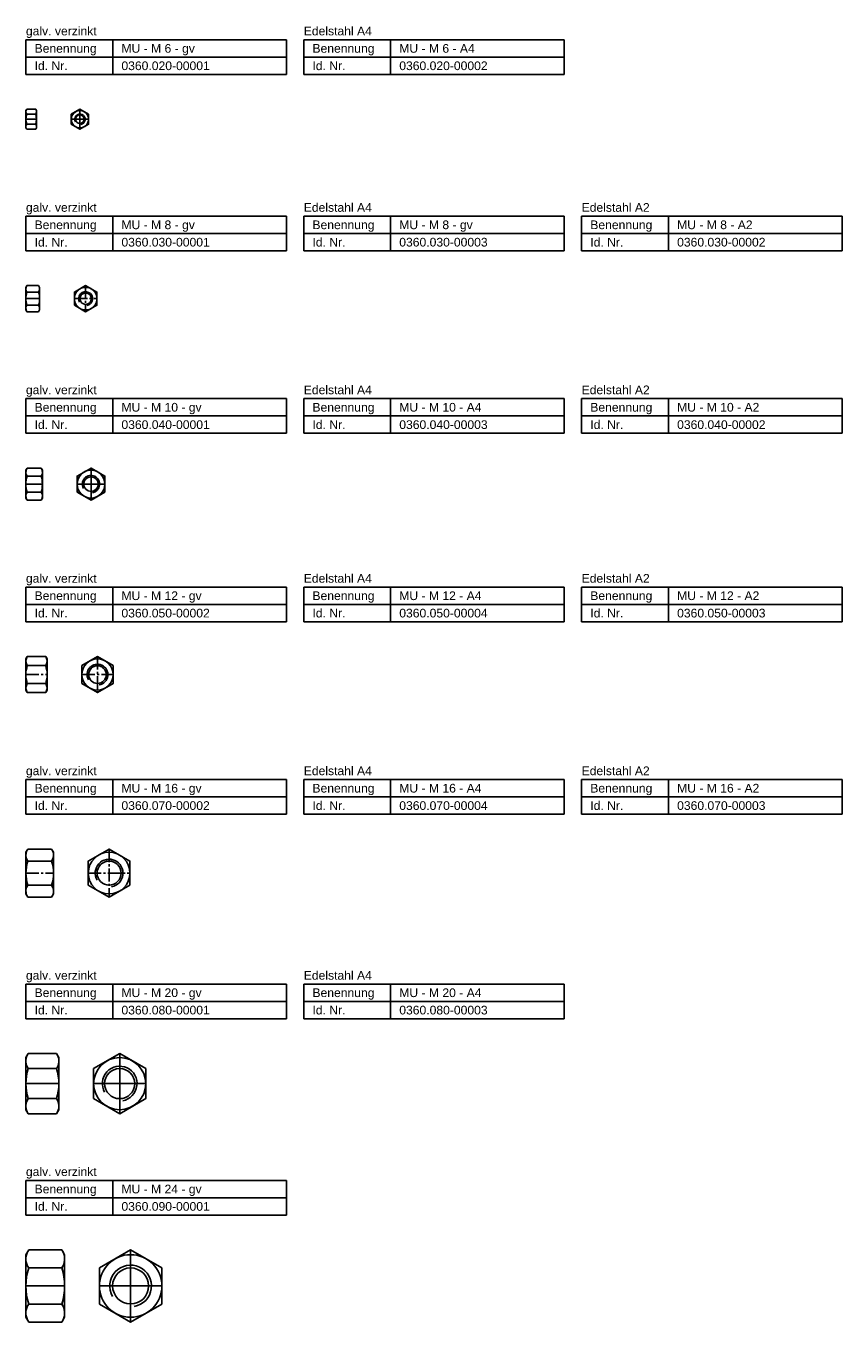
# Model space of a CAD drawing. Header units: millimetres. Extents: x -218 to 252, y 1890 to 2636.
import ezdxf

# ---------------------------------------------------------------- set-up
doc = ezdxf.new("R2010")
doc.units = ezdxf.units.MM
doc.header["$LTSCALE"] = 10
doc.header["$MEASUREMENT"] = 0
doc.linetypes.add('MITTE2', pattern=[1.125, 0.75, -0.125, 0.125, -0.125])
doc.layers.add('HALFEN', color=2, linetype='CONTINUOUS')
doc.styles.add('ARIAL50', font='ARIAL.TTF', dxfattribs={"height": 5})

msp = doc.modelspace()

# ---------------------------------------------------------------- linework, layer by layer
at = {"layer": 'HALFEN'}
for p, q in [((-217.75, 2628.01), (-67.75, 2628.01)), ((-217.75, 2608.01), (-217.75, 2628.01)), ((-167.75, 2608.01), (-167.75, 2628.01)), ((-67.75, 2608.01), (-67.75, 2628.01)), ((-57.75, 2628.01), (92.25, 2628.01)), ((-57.75, 2608.01), (-57.75, 2628.01)), ((-7.75, 2608.01), (-7.75, 2628.01)), ((92.25, 2608.01), (92.25, 2628.01)), ((-217.75, 2618.01), (-67.75, 2618.01)), ((-57.75, 2618.01), (92.25, 2618.01)), ((-217.75, 2608.01), (-67.75, 2608.01)), ((-57.75, 2608.01), (92.25, 2608.01)), ((-217.3, 2588.01), (-217.75, 2587.23)), ((-217.75, 2587.23), (-217.75, 2577.23)), ((-217.3, 2588.01), (-212.1, 2588.01)), ((-217.3, 2585.12), (-212.1, 2585.12)), ((-212.1, 2588.01), (-211.65, 2587.23)), ((-211.65, 2587.23), (-211.65, 2577.23)), ((-217.3, 2576.46), (-217.75, 2577.23)), ((-217.3, 2579.35), (-212.1, 2579.35)), ((-217.3, 2576.46), (-212.1, 2576.46)), ((-212.1, 2576.46), (-211.65, 2577.23)), ((-217.75, 2526.46), (-67.75, 2526.46)), ((-217.75, 2506.46), (-217.75, 2526.46)), ((-167.75, 2506.46), (-167.75, 2526.46)), ((-67.75, 2506.46), (-67.75, 2526.46)), ((-57.75, 2526.46), (92.25, 2526.46)), ((-57.75, 2506.46), (-57.75, 2526.46)), ((-7.75, 2506.46), (-7.75, 2526.46)), ((92.25, 2506.46), (92.25, 2526.46)), ((102.25, 2526.46), (252.25, 2526.46)), ((102.25, 2506.46), (102.25, 2526.46)), ((152.25, 2506.46), (152.25, 2526.46)), ((252.25, 2506.46), (252.25, 2526.46)), ((-217.75, 2516.46), (-67.75, 2516.46)), ((-57.75, 2516.46), (92.25, 2516.46)), ((102.25, 2516.46), (252.25, 2516.46)), ((-217.75, 2506.46), (-67.75, 2506.46)), ((-57.75, 2506.46), (92.25, 2506.46)), ((102.25, 2506.46), (252.25, 2506.46)), ((-217.17, 2486.46), (-217.75, 2485.45)), ((-217.75, 2485.45), (-217.75, 2472.45)), ((-217.17, 2486.46), (-210.43, 2486.46)), ((-210.43, 2486.46), (-209.85, 2485.45)), ((-209.85, 2485.45), (-209.85, 2472.45)), ((-217.17, 2482.71), (-210.43, 2482.71)), ((-217.17, 2471.44), (-217.75, 2472.45)), ((-217.17, 2475.2), (-210.43, 2475.2)), ((-217.17, 2471.44), (-210.43, 2471.44)), ((-210.43, 2471.44), (-209.85, 2472.45)), ((-217.75, 2421.44), (-67.75, 2421.44)), ((-217.75, 2401.44), (-217.75, 2421.44)), ((-167.75, 2401.44), (-167.75, 2421.44)), ((-67.75, 2401.44), (-67.75, 2421.44)), ((-57.75, 2421.44), (92.25, 2421.44)), ((-57.75, 2401.44), (-57.75, 2421.44)), ((-7.75, 2401.44), (-7.75, 2421.44)), ((92.25, 2401.44), (92.25, 2421.44)), ((102.25, 2421.44), (252.25, 2421.44)), ((102.25, 2401.44), (102.25, 2421.44)), ((152.25, 2401.44), (152.25, 2421.44)), ((252.25, 2401.44), (252.25, 2421.44)), ((-217.75, 2411.44), (-67.75, 2411.44)), ((-57.75, 2411.44), (92.25, 2411.44)), ((102.25, 2411.44), (252.25, 2411.44)), ((-217.75, 2401.44), (-67.75, 2401.44)), ((-57.75, 2401.44), (92.25, 2401.44)), ((102.25, 2401.44), (252.25, 2401.44)), ((-217.03, 2381.44), (-217.75, 2380.2)), ((-217.75, 2380.2), (-217.75, 2364.2)), ((-217.03, 2381.44), (-208.97, 2381.44)), ((-208.97, 2381.44), (-208.25, 2380.2)), ((-208.25, 2380.2), (-208.25, 2364.2)), ((-217.03, 2376.82), (-208.97, 2376.82)), ((-217.03, 2367.58), (-208.97, 2367.58)), ((-217.03, 2362.96), (-217.75, 2364.2)), ((-217.03, 2362.96), (-208.97, 2362.96)), ((-208.97, 2362.96), (-208.25, 2364.2)), ((-217.75, 2312.96), (-67.75, 2312.96)), ((-217.75, 2292.96), (-217.75, 2312.96)), ((-167.75, 2292.96), (-167.75, 2312.96)), ((-67.75, 2292.96), (-67.75, 2312.96)), ((-57.75, 2312.96), (92.25, 2312.96)), ((-57.75, 2292.96), (-57.75, 2312.96)), ((-7.75, 2292.96), (-7.75, 2312.96)), ((92.25, 2292.96), (92.25, 2312.96)), ((102.25, 2312.96), (252.25, 2312.96)), ((102.25, 2292.96), (102.25, 2312.96)), ((152.25, 2292.96), (152.25, 2312.96)), ((252.25, 2292.96), (252.25, 2312.96)), ((-217.75, 2302.96), (-67.75, 2302.96)), ((-57.75, 2302.96), (92.25, 2302.96)), ((102.25, 2302.96), (252.25, 2302.96)), ((-217.75, 2292.96), (-67.75, 2292.96)), ((-57.75, 2292.96), (92.25, 2292.96)), ((102.25, 2292.96), (252.25, 2292.96)), ((-216.94, 2272.96), (-217.75, 2271.57)), ((-217.75, 2271.57), (-217.75, 2253.57)), ((-216.94, 2272.96), (-206.36, 2272.96)), ((-206.36, 2272.96), (-205.55, 2271.57)), ((-205.55, 2271.57), (-205.55, 2253.57)), ((-216.94, 2267.77), (-206.36, 2267.77)), ((-216.94, 2252.17), (-217.75, 2253.57)), ((-216.94, 2257.37), (-206.36, 2257.37)), ((-206.36, 2252.17), (-205.55, 2253.57)), ((-216.94, 2252.17), (-206.36, 2252.17)), ((-217.75, 2202.17), (-67.75, 2202.17)), ((-217.75, 2182.17), (-217.75, 2202.17)), ((-167.75, 2182.17), (-167.75, 2202.17)), ((-67.75, 2182.17), (-67.75, 2202.17)), ((-57.75, 2202.17), (92.25, 2202.17)), ((-57.75, 2182.17), (-57.75, 2202.17)), ((-7.75, 2182.17), (-7.75, 2202.17)), ((92.25, 2182.17), (92.25, 2202.17)), ((102.25, 2202.17), (252.25, 2202.17)), ((102.25, 2182.17), (102.25, 2202.17)), ((152.25, 2182.17), (152.25, 2202.17)), ((252.25, 2182.17), (252.25, 2202.17)), ((-217.75, 2192.17), (-67.75, 2192.17)), ((-57.75, 2192.17), (92.25, 2192.17)), ((102.25, 2192.17), (252.25, 2192.17)), ((-217.75, 2182.17), (-67.75, 2182.17)), ((-57.75, 2182.17), (92.25, 2182.17)), ((102.25, 2182.17), (252.25, 2182.17)), ((-216.68, 2162.17), (-217.75, 2160.31)), ((-217.75, 2160.31), (-217.75, 2136.31)), ((-216.68, 2162.17), (-202.92, 2162.17)), ((-202.92, 2162.17), (-201.85, 2160.31)), ((-201.85, 2160.31), (-201.85, 2136.31)), ((-216.68, 2155.24), (-202.92, 2155.24)), ((-216.68, 2141.38), (-202.92, 2141.38)), ((-216.68, 2134.45), (-217.75, 2136.31)), ((-216.68, 2134.45), (-202.92, 2134.45)), ((-202.92, 2134.45), (-201.85, 2136.31)), ((-217.75, 2084.45), (-67.75, 2084.45)), ((-217.75, 2064.45), (-217.75, 2084.45)), ((-167.75, 2064.45), (-167.75, 2084.45)), ((-67.75, 2064.45), (-67.75, 2084.45)), ((-57.75, 2084.45), (92.25, 2084.45)), ((-57.75, 2064.45), (-57.75, 2084.45)), ((-7.75, 2064.45), (-7.75, 2084.45)), ((92.25, 2064.45), (92.25, 2084.45)), ((-217.75, 2074.45), (-67.75, 2074.45)), ((-57.75, 2074.45), (92.25, 2074.45)), ((-217.75, 2064.45), (-67.75, 2064.45)), ((-57.75, 2064.45), (92.25, 2064.45)), ((-216.41, 2044.45), (-217.75, 2042.13)), ((-216.41, 2044.45), (-200.09, 2044.45)), ((-200.09, 2044.45), (-198.75, 2042.13)), ((-217.75, 2042.13), (-217.75, 2012.13)), ((-198.75, 2042.13), (-198.75, 2012.13)), ((-216.41, 2035.79), (-200.09, 2035.79)), ((-216.41, 2018.47), (-200.09, 2018.47)), ((-216.41, 2009.8), (-217.75, 2012.13)), ((-216.41, 2009.8), (-200.09, 2009.8)), ((-200.09, 2009.8), (-198.75, 2012.13)), ((-217.75, 1971.45), (-67.75, 1971.45)), ((-217.75, 1951.45), (-217.75, 1971.45)), ((-167.75, 1951.45), (-167.75, 1971.45)), ((-67.75, 1951.45), (-67.75, 1971.45)), ((-217.75, 1961.45), (-67.75, 1961.45)), ((-217.75, 1951.45), (-67.75, 1951.45)), ((-216.14, 1931.45), (-217.75, 1928.66)), ((-217.75, 1928.66), (-217.75, 1892.66)), ((-216.14, 1931.45), (-197.06, 1931.45)), ((-197.06, 1931.45), (-195.45, 1928.66)), ((-195.45, 1928.66), (-195.45, 1892.66)), ((-216.14, 1921.06), (-197.06, 1921.06)), ((-216.14, 1900.27), (-197.06, 1900.27)), ((-216.14, 1889.87), (-217.75, 1892.66)), ((-216.14, 1889.87), (-197.06, 1889.87)), ((-197.06, 1889.87), (-195.45, 1892.66))]:
    msp.add_line(p, q, dxfattribs=at)
at = {"layer": 'HALFEN', "color": 1}
for p, q in [((-217.75, 2582.23), (-211.65, 2582.23)), ((-191.65, 2582.23), (-181.65, 2582.23)), ((-186.65, 2588.01), (-186.65, 2576.46)), ((-180.25, 2381.44), (-180.25, 2362.97)), ((-217.75, 2372.2), (-208.25, 2372.2)), ((-188.25, 2372.2), (-172.25, 2372.2)), ((-163.75, 2044.45), (-163.75, 2009.81)), ((-217.75, 2027.13), (-198.75, 2027.13)), ((-178.75, 2027.13), (-148.75, 2027.13)), ((-157.45, 1931.45), (-157.45, 1889.88)), ((-217.75, 1910.66), (-195.45, 1910.66)), ((-175.45, 1910.66), (-139.45, 1910.66))]:
    msp.add_line(p, q, dxfattribs=at)
at = {"layer": 'HALFEN', "color": 1, "linetype": 'MITTE2'}
for p, q in [((-183.35, 2486.46), (-183.35, 2471.45)), ((-217.75, 2478.95), (-209.85, 2478.95)), ((-189.85, 2478.95), (-176.85, 2478.95)), ((-176.55, 2272.96), (-176.55, 2252.18)), ((-217.75, 2262.57), (-205.55, 2262.57)), ((-185.55, 2262.57), (-167.55, 2262.57)), ((-169.85, 2162.17), (-169.85, 2134.46)), ((-217.75, 2148.31), (-201.85, 2148.31)), ((-181.85, 2148.31), (-157.85, 2148.31))]:
    msp.add_line(p, q, dxfattribs=at)
at = {"layer": 'HALFEN'}
for points in [[(-191.65, 2579.35), (-186.65, 2576.46), (-181.65, 2579.35), (-181.65, 2585.12), (-186.65, 2588.01), (-191.65, 2585.12)], [(-189.85, 2475.2), (-183.35, 2471.45), (-176.85, 2475.2), (-176.85, 2482.71), (-183.35, 2486.46), (-189.85, 2482.71)], [(-188.25, 2367.59), (-180.25, 2362.97), (-172.25, 2367.59), (-172.25, 2376.82), (-180.25, 2381.44), (-188.25, 2376.82)], [(-185.55, 2257.37), (-176.55, 2252.18), (-167.55, 2257.37), (-167.55, 2267.77), (-176.55, 2272.96), (-185.55, 2267.77)], [(-181.85, 2141.39), (-169.85, 2134.46), (-157.85, 2141.39), (-157.85, 2155.24), (-169.85, 2162.17), (-181.85, 2155.24)], [(-178.75, 2018.47), (-163.75, 2009.81), (-148.75, 2018.47), (-148.75, 2035.79), (-163.75, 2044.45), (-178.75, 2035.79)], [(-175.45, 1900.27), (-157.45, 1889.88), (-139.45, 1900.27), (-139.45, 1921.05), (-157.45, 1931.45), (-175.45, 1921.05)]]:
    msp.add_lwpolyline(points, close=True, dxfattribs=at)
for centre, radius in [((-186.65, 2582.23), 5), ((-186.65, 2582.23), 2.46), ((-183.35, 2478.95), 6.5), ((-183.35, 2478.95), 3.32), ((-180.25, 2372.2), 8), ((-180.25, 2372.2), 4.19), ((-176.55, 2262.57), 9), ((-176.55, 2262.57), 5.05), ((-169.85, 2148.31), 12), ((-169.85, 2148.31), 6.92), ((-163.75, 2027.13), 15), ((-163.75, 2027.13), 8.65), ((-157.45, 1910.66), 18), ((-157.45, 1910.66), 10.38)]:
    msp.add_circle(centre, radius, dxfattribs=at)
for centre, radius, start, end in [((-215.2, 2586.57), 2.55, 154.43847, 214.43847), ((-208.21, 2582.23), 9.54, 162.38303, 197.61697), ((-214.2, 2586.57), 2.55, 325.56153, 25.56153), ((-221.19, 2582.23), 9.54, 342.38303, 17.61697), ((-215.2, 2577.9), 2.55, 145.56153, 205.56153), ((-214.2, 2577.9), 2.55, 334.43847, 34.43847), ((-214.43, 2484.58), 3.32, 154.43847, 214.43847), ((-213.17, 2484.58), 3.32, 325.56153, 25.56153), ((-205.35, 2478.95), 12.4, 162.38303, 197.61697), ((-222.25, 2478.95), 12.4, 342.38303, 17.61697), ((-214.43, 2473.32), 3.32, 145.56153, 205.56153), ((-213.17, 2473.32), 3.32, 334.43847, 34.43847), ((-213.67, 2379.13), 4.08, 154.43847, 214.43847), ((-212.33, 2379.13), 4.08, 325.56153, 25.56153), ((-202.48, 2372.2), 15.27, 162.38303, 197.61697), ((-223.52, 2372.2), 15.27, 342.38303, 17.61697), ((-213.67, 2365.27), 4.08, 145.56153, 205.56153), ((-212.33, 2365.27), 4.08, 334.43847, 34.43847), ((-213.15, 2270.37), 4.6, 154.43847, 214.43847), ((-210.15, 2270.37), 4.6, 325.56153, 25.56153), ((-200.58, 2262.57), 17.17, 162.38303, 197.61697), ((-222.72, 2262.57), 17.17, 342.38303, 17.61697), ((-213.15, 2254.77), 4.6, 145.56153, 205.56153), ((-210.15, 2254.77), 4.6, 334.43847, 34.43847), ((-211.62, 2158.71), 6.13, 154.43847, 214.43847), ((-207.98, 2158.71), 6.13, 325.56153, 25.56153), ((-194.85, 2148.31), 22.9, 162.38303, 197.61697), ((-224.75, 2148.31), 22.9, 342.38303, 17.61697), ((-211.62, 2137.92), 6.13, 145.56153, 205.56153), ((-207.98, 2137.92), 6.13, 334.43847, 34.43847), ((-210.09, 2040.12), 7.66, 154.43847, 214.43847), ((-206.41, 2040.12), 7.66, 325.56153, 25.56153), ((-189.13, 2027.13), 28.62, 162.38303, 197.61697), ((-227.37, 2027.13), 28.62, 342.38303, 17.61697), ((-210.09, 2014.14), 7.66, 145.56153, 205.56153), ((-206.41, 2014.14), 7.66, 334.43847, 34.43847), ((-208.56, 1926.26), 9.19, 154.43847, 214.43847), ((-204.64, 1926.26), 9.19, 325.56153, 25.56153), ((-183.4, 1910.66), 34.35, 162.38303, 197.61697), ((-229.8, 1910.66), 34.35, 342.38303, 17.61697), ((-208.56, 1895.07), 9.19, 145.56153, 205.56153), ((-204.64, 1895.07), 9.19, 334.43847, 34.43847)]:
    msp.add_arc(centre, radius, start, end, dxfattribs=at)
at = {"layer": 'HALFEN', "color": 1}
for centre, radius in [((-186.65, 2582.23), 3), ((-183.35, 2478.95), 4), ((-180.25, 2372.2), 5), ((-176.55, 2262.57), 6), ((-169.85, 2148.31), 8), ((-163.75, 2027.13), 10), ((-157.45, 1910.66), 12)]:
    msp.add_arc(centre, radius, 280, 210, dxfattribs=at)

# ---------------------------------------------------------------- texts
at = {"layer": 'HALFEN', "style": 'ARIAL50'}
for s, p in [('galv. verzinkt', (-217.75, 2630.51)), ('Edelstahl A4', (-57.75, 2630.51)), ('Benennung', (-212.75, 2620.51)), ('MU - M 6 - gv', (-162.75, 2620.51)), ('Benennung', (-52.75, 2620.51)), ('MU - M 6 - A4', (-2.75, 2620.51)), ('Id. Nr.', (-212.75, 2610.51)), ('0360.020-00001', (-162.75, 2610.51)), ('Id. Nr.', (-52.75, 2610.51)), ('0360.020-00002', (-2.75, 2610.51)), ('galv. verzinkt', (-217.75, 2528.96)), ('Edelstahl A4', (-57.75, 2528.96)), ('Edelstahl A2', (102.25, 2528.96)), ('Benennung', (-212.75, 2518.96)), ('MU - M 8 - gv', (-162.75, 2518.96)), ('Benennung', (-52.75, 2518.96)), ('MU - M 8 - gv', (-2.75, 2518.96)), ('Benennung', (107.25, 2518.96)), ('MU - M 8 - A2', (157.25, 2518.96)), ('Id. Nr.', (-212.75, 2508.96)), ('Id. Nr.', (-52.75, 2508.96)), ('Id. Nr.', (107.25, 2508.96)), ('0360.030-00001', (-162.75, 2508.96)), ('0360.030-00003', (-2.75, 2508.96)), ('0360.030-00002', (157.25, 2508.96)), ('galv. verzinkt', (-217.75, 2423.94)), ('Edelstahl A4', (-57.75, 2423.94)), ('Edelstahl A2', (102.25, 2423.94)), ('Benennung', (-212.75, 2413.94)), ('MU - M 10 - gv', (-162.75, 2413.94)), ('Benennung', (-52.75, 2413.94)), ('MU - M 10 - A4', (-2.75, 2413.94)), ('Benennung', (107.25, 2413.94)), ('MU - M 10 - A2', (157.25, 2413.94)), ('Id. Nr.', (-212.75, 2403.94)), ('0360.040-00001', (-162.75, 2403.94)), ('Id. Nr.', (-52.75, 2403.94)), ('0360.040-00003', (-2.75, 2403.94)), ('Id. Nr.', (107.25, 2403.94)), ('0360.040-00002', (157.25, 2403.94)), ('galv. verzinkt', (-217.75, 2315.46)), ('Edelstahl A4', (-57.75, 2315.46)), ('Edelstahl A2', (102.25, 2315.46)), ('Benennung', (-212.75, 2305.46)), ('MU - M 12 - gv', (-162.75, 2305.46)), ('Benennung', (-52.75, 2305.46)), ('MU - M 12 - A4', (-2.75, 2305.46)), ('Benennung', (107.25, 2305.46)), ('MU - M 12 - A2', (157.25, 2305.46)), ('Id. Nr.', (-212.75, 2295.46)), ('0360.050-00002', (-162.75, 2295.46)), ('Id. Nr.', (-52.75, 2295.46)), ('0360.050-00004', (-2.75, 2295.46)), ('Id. Nr.', (107.25, 2295.46)), ('0360.050-00003', (157.25, 2295.46)), ('galv. verzinkt', (-217.75, 2204.67)), ('Edelstahl A4', (-57.75, 2204.67)), ('Edelstahl A2', (102.25, 2204.67)), ('Benennung', (-212.75, 2194.67)), ('MU - M 16 - gv', (-162.75, 2194.67)), ('Benennung', (-52.75, 2194.67)), ('MU - M 16 - A4', (-2.75, 2194.67)), ('Benennung', (107.25, 2194.67)), ('MU - M 16 - A2', (157.25, 2194.67)), ('Id. Nr.', (-212.75, 2184.67)), ('0360.070-00002', (-162.75, 2184.67)), ('Id. Nr.', (-52.75, 2184.67)), ('0360.070-00004', (-2.75, 2184.67)), ('Id. Nr.', (107.25, 2184.67)), ('0360.070-00003', (157.25, 2184.67)), ('galv. verzinkt', (-217.75, 2086.95)), ('Edelstahl A4', (-57.75, 2086.95)), ('Benennung', (-212.75, 2076.95)), ('MU - M 20 - gv', (-162.75, 2076.95)), ('Benennung', (-52.75, 2076.95)), ('MU - M 20 - A4', (-2.75, 2076.95)), ('Id. Nr.', (-212.75, 2066.95)), ('0360.080-00001', (-162.75, 2066.95)), ('Id. Nr.', (-52.75, 2066.95)), ('0360.080-00003', (-2.75, 2066.95)), ('galv. verzinkt', (-217.75, 1973.95)), ('Benennung', (-212.75, 1963.95)), ('MU - M 24 - gv', (-162.75, 1963.95)), ('Id. Nr.', (-212.75, 1953.95)), ('0360.090-00001', (-162.75, 1953.95))]:
    msp.add_text(s, height=5, dxfattribs=at).set_placement(p)

doc.saveas('drawing.dxf')
